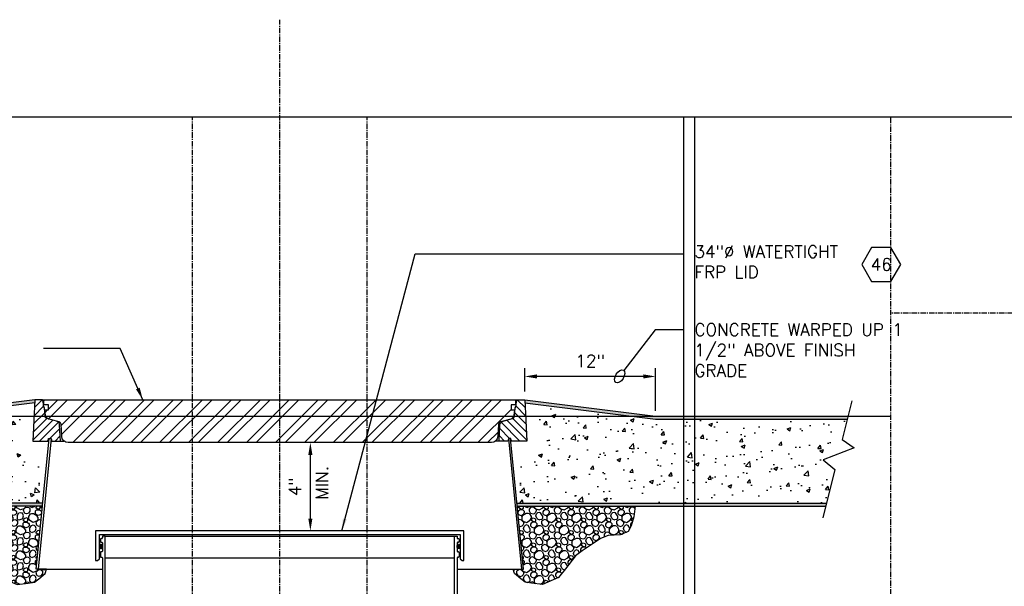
# Model space of a CAD drawing. Extents: x -174 to 90, y 3202 to 3403.
# Tile 15 of 35: x -122 to -32, y 3351 to 3403. Entities that reach past the tile are written whole.
import ezdxf
from ezdxf.enums import TextEntityAlignment as Align

# ---------------------------------------------------------------- set-up
doc = ezdxf.new("R2010")
doc.units = 0
doc.header["$MEASUREMENT"] = 0
doc.header["$PDSIZE"] = 1
doc.linetypes.add('CENTER1', pattern=[0.6625, 0.5, -0.075, 0.0125, -0.075])
doc.layers.get('0').update_dxf_attribs({"linetype": 'CONTINUOUS'})
doc.layers.get('DEFPOINTS').update_dxf_attribs({"linetype": 'CONTINUOUS'})
for name, color, linetype in [('CENTERLINE', 3, 'CENTER1'), ('CONCRETE-HATCH', 2, 'CONTINUOUS'), ('DIM', 3, 'CONTINUOUS'), ('FREEZE-ALWAYS', 7, 'CONTINUOUS'), ('FRP-SUMP', 2, 'CONTINUOUS'), ('PEAGRAVEL-HATCH', 7, 'CONTINUOUS'), ('TANK-MANHOLE-40', 2, 'CONTINUOUS'), ('TANK-MANHOLE-COVER-40', 2, 'CONTINUOUS'), ('TANK-MANHOLE-COVER-HATCH-40', 252, 'CONTINUOUS'), ('TANK-MANHOLE-HATCH-40', 7, 'CONTINUOUS'), ('TANK-SLAB', 6, 'CONTINUOUS'), ('TEXT', 3, 'CONTINUOUS')]:
    doc.layers.add(name, color=color, linetype=linetype)
doc.layers.add('FREEZE-LINES', color=8, linetype='CONTINUOUS', plot=False)
doc.styles.add('SIMPLEX', font='simplex')
doc.dimstyles.new('DIM12', dxfattribs={"dimscale": 12, "dimtxt": 0.09375, "dimasz": 0.09375, "dimexe": 0.0625, "dimexo": 0.0625, "dimgap": 0.0625, "dimtad": 1, "dimdec": 4, "dimzin": 3, "dimdsep": 46, "dimlunit": 4, "dimtxsty": 'SIMPLEX', "dimcen": 0, "dimclrd": 3, "dimclre": 3, "dimclrt": 3, "dimadec": 0, "dimazin": 0, "dimtfac": 1, "dimtdec": 4, "dimtmove": 0, "dimatfit": 3, "dimfxl": 1, "dimfrac": 2, "dimtolj": 1, "dimtzin": 3, "dimarcsym": 0})

# ---------------------------------------------------------------- blocks, each defined once
blk = doc.blocks.new('*D7')
at = {"layer": 'DEFPOINTS', "color": 0, "transparency": 16777216}
for p in [(-75.645, 3370.027), (-75.645, 3367.887), (-63.645, 3366.137)]:
    blk.add_point(p, dxfattribs=at)
at = {"layer": 'DIM', "color": 3, "lineweight": -2, "transparency": 16777216}
for p, q in [((-75.645, 3368.637), (-75.645, 3370.777)), ((-64.77, 3370.027), (-74.52, 3370.027)), ((-63.645, 3366.887), (-63.645, 3370.777))]:
    blk.add_line(p, q, dxfattribs=at)
at = {"layer": 'DIM', "color": 3, "transparency": 16777216}
for points in [[(-74.52, 3370.214), (-74.52, 3369.839), (-75.645, 3370.027)], [(-64.77, 3370.214), (-64.77, 3369.839), (-63.645, 3370.027)]]:
    blk.add_solid(points, dxfattribs=at)
at = {"layer": 'DIM', "color": 3, "transparency": 16777216, "insert": (-69.645, 3371.446), "char_height": 1.125, "attachment_point": 5, "style": 'SIMPLEX'}
blk.add_mtext('\\A1;12"', dxfattribs=at)
blk = doc.blocks.new('*D8')
at = {"layer": 'DEFPOINTS', "color": 0, "transparency": 16777216}
for p in [(-95.554, 3363.96), (-95.284, 3363.96), (-95.284, 3355.879)]:
    blk.add_point(p, dxfattribs=at)
at = {"layer": 'DIM', "color": 3, "lineweight": -2, "transparency": 16777216}
blk.add_line((-95.284, 3357.004), (-95.284, 3362.835), dxfattribs=at)
at = {"layer": 'DIM', "color": 3, "transparency": 16777216}
for points in [[(-95.472, 3362.835), (-95.097, 3362.835), (-95.284, 3363.96)], [(-95.472, 3357.004), (-95.097, 3357.004), (-95.284, 3355.879)]]:
    blk.add_solid(points, dxfattribs=at)
at = {"layer": 'DIM', "color": 3, "transparency": 16777216, "insert": (-96.704, 3359.919), "char_height": 1.125, "attachment_point": 5, "rotation": 90, "style": 'SIMPLEX'}
blk.add_mtext('\\A1;4"', dxfattribs=at)
blk = doc.blocks.new('HEX')
at = {"color": 3}
blk.add_lwpolyline([(-0.0577, 0.1), (-0.1155, 0), (-0.0577, -0.1), (0.0577, -0.1), (0.1155, 0), (0.0577, 0.1)], close=True, dxfattribs=at)
at = {"color": 3, "style": 'SIMPLEX'}
blk.add_attdef('D#', text='', height=0.08, dxfattribs=at).set_placement((0, 0), align=Align.MIDDLE)

msp = doc.modelspace()

# ---------------------------------------------------------------- hatches: boundary and pattern name
at = {"layer": 'CONCRETE-HATCH', "linetype": 'Continuous'}
h = msp.add_hatch(dxfattribs=at)
h.set_pattern_fill('AR-CONC', color=256, scale=0.5, style=0)
h.set_pattern_definition([(130, (-120.0898, 3358.4186), (-3.5863, -0.31376), [0.375, -4.125]), (185, (-120.0898, 3358.4186), (0.69376, 3.76096), [0.3, -3.3]), (79.549, (-120.3886, 3358.3924), (-2.89255, 3.4472), [0.3187, -3.5057]), (133.816, (-120.0898, 3359.4186), (-5.3362, -0.8276), [0.5625, -6.1875]), (83.364, (-120.5344, 3359.3496), (-4.6733, 4.8706), [0.47805, -5.2586]), (188.816, (-120.09, 3359.4186), (-4.6733, 4.8706), [0.45, -4.95]), (159, (-120.5898, 3359.1686), (-2.98454, -2.0131), [0.375, -4.125]), (214, (-120.5898, 3359.1686), (-1.21658, 3.62575), [0.3, -3.3]), (108.549, (-120.8385, 3359.0008), (-4.2011, 1.61265), [0.3187, -3.5057]), (142.5, (-120.0898, 3358.4186), (-0.0608, 1.66447), [0, -3.26, 0, -3.35, 0, -3.3125]), (172.5, (-120.0898, 3358.4186), (-1.31535, 1.97206), [0, -1.91, 0, -3.185, 0, -1.2625]), (212.5, (-118.9748, 3358.4186), (-2.66911, -0.112774), [0, -1.25, 0, -3.9, 0, -5.175]), (222.5, (-118.4748, 3358.4186), (-2.91593, 0.50052), [0, -1.625, 0, -2.59, 0, -3.675])])
h.paths.add_polyline_path([(-147.87165, 3362.39717), (-150.7189, 3363.47751), (-149.63551, 3364.25067), (-150.0992, 3366.10606), (-132.50975, 3366.10606), (-120.52726, 3367.60387), (-120.52726, 3366.38731), (-121.58976, 3365.13731), (-121.58976, 3362.41287), (-120.58976, 3362.41287), (-120.58976, 3362.38731), (-120.08976, 3362.38731), (-120.08976, 3358.41856), (-148.17798, 3358.41856), (-148.94678, 3361.49481)])
h = msp.add_hatch(dxfattribs=at)
h.set_pattern_fill('AR-CONC', color=256, scale=0.5, style=0)
h.set_pattern_definition([(50, (-76.083, 3358.4186), (3.5863, -0.31376), [0.375, -4.125]), (355, (-76.083, 3358.4186), (-0.69376, 3.76096), [0.3, -3.3]), (100.451, (-75.784, 3358.3924), (2.89255, 3.4472), [0.3187, -3.5057]), (46.184, (-76.083, 3359.4186), (5.3362, -0.8276), [0.5625, -6.1875]), (96.636, (-75.638, 3359.3496), (4.6733, 4.8706), [0.47805, -5.2586]), (351.184, (-76.083, 3359.4186), (4.6733, 4.8706), [0.45, -4.95]), (21, (-75.583, 3359.1686), (2.98454, -2.0131), [0.375, -4.125]), (326, (-75.583, 3359.1686), (1.21658, 3.62575), [0.3, -3.3]), (71.451, (-75.334, 3359.0008), (4.2011, 1.61265), [0.3187, -3.5057]), (37.5, (-76.0829, 3358.4186), (0.0608, 1.66447), [0, -3.26, 0, -3.35, 0, -3.3125]), (7.5, (-76.0829, 3358.4186), (1.31535, 1.97206), [0, -1.91, 0, -3.185, 0, -1.2625]), (327.5, (-77.1979, 3358.4186), (2.66911, -0.112774), [0, -1.25, 0, -3.9, 0, -5.175]), (317.5, (-77.6979, 3358.4186), (2.91593, 0.50052), [0, -1.625, 0, -2.59, 0, -3.675])])
h.paths.add_polyline_path([(-46.07342, 3366.10606), (-63.66288, 3366.10606), (-75.64537, 3367.60387), (-75.64537, 3366.38731), (-74.58287, 3365.13731), (-74.58287, 3362.41287), (-75.58287, 3362.41287), (-75.58287, 3362.38731), (-76.08287, 3362.38731), (-76.08287, 3358.41856), (-47.99465, 3358.41856), (-47.22584, 3361.49481), (-48.30098, 3362.39717), (-45.45372, 3363.47751), (-46.53711, 3364.25067)])
at = {"layer": 'FRP-SUMP'}
h = msp.add_hatch(color=256, dxfattribs=at)
edge = h.paths.add_edge_path()
edge.add_ellipse((-114.47266, 3354.44126), major_axis=(0, 0.2), ratio=0.72085956, start_angle=-71.0318319, end_angle=77.3217889, ccw=False)
edge.add_line((-114.33631, 3354.50626), (-114.33631, 3354.37625))
edge.add_ellipse((-114.47266, 3354.44126), major_axis=(0, 0.2), ratio=0.72085956, start_angle=102.6782111, end_angle=251.0318319, ccw=False)
edge.add_line((-114.61331, 3354.39736), (-114.61331, 3354.48515))
h = msp.add_hatch(color=256, dxfattribs=at)
edge = h.paths.add_edge_path()
edge.add_ellipse((-81.69997, 3354.44126), major_axis=(0, 0.2), ratio=0.72085956, start_angle=282.6782111, end_angle=431.0318319)
edge.add_line((-81.83631, 3354.50626), (-81.83631, 3354.37625))
edge.add_ellipse((-81.69997, 3354.44126), major_axis=(0, 0.2), ratio=0.72085956, start_angle=108.9681681, end_angle=257.3217889)
edge.add_line((-81.55931, 3354.39736), (-81.55931, 3354.48515))
at = {"layer": 'PEAGRAVEL-HATCH', "linetype": 'Continuous'}
h = msp.add_hatch(dxfattribs=at)
h.set_pattern_fill('K13', color=256, scale=0.15, angle=45, style=0)
h.set_pattern_definition([(18.43495, (274.3614, 2131.8153), (1.145513, 1.145513), [0.1462664, -3.4761637]), (341.56505, (274.2688, 2131.2219), (1.145513, -1.145513), [0.167446, -3.4549842]), (71.56505, (274.71835, 2131.337), (1.145513, 1.145513), [0.2202847, -3.4021454]), (59.036244, (274.19425, 2131.53674), (1.14551299, 1.14551298), [0.324835, -6.3545962]), (198.43495, (273.901, 2132.5092), (1.145513, 1.145513), [0.1554204, -3.4670097]), (149.036244, (274.0244, 2132.43514), (1.14551298, -1.14551299), [0.1439368, -6.5354943]), (71.56505, (274.0075, 2132.2382), (1.145513, 1.145513), [0.053412, -3.569018]), (149.036244, (273.7875, 2132.15792), (1.14551298, -1.14551299), [0.1686214, -6.5108097]), (300.963757, (274.0953, 2132.011), (-1.14551299, 1.14551298), [0.1008757, -6.5785554]), (329.036244, (273.9415, 2132.1033), (1.14551298, -1.14551299), [0.1793832, -6.500048]), (120.963757, (273.62608, 2131.71045), (-1.14551299, 1.14551298), [0.1211056, -6.5583256]), (225, (273.6845, 2132.1033), (-2.291026, -2e-14), [0.1707825, -1.4492175]), (198.43495, (274.0211, 2131.64555), (1.145513, 1.145513), [0.1943598, -3.4280703]), (149.036244, (273.8367, 2131.5841), (1.14551298, -1.14551299), [0.2456213, -6.4338098]), (120.963757, (274.1669, 2132.2936), (-1.14551299, 1.14551298), [0.164738, -6.514693]), (149.036244, (274.49568, 2132.09634), (1.14551298, -1.14551299), [0.3834064, -6.2960247]), (198.43495, (273.6619, 2131.05475), (1.145513, 1.145513), [0.3286329, -3.2937972]), (120.963757, (273.7992, 2131.41587), (-1.14551299, 1.14551298), [0.207423, -6.472008]), (329.036244, (273.3979, 2131.77047), (1.14551298, -1.14551299), [0.3435275, -6.3359036]), (239.036244, (273.0875, 2131.72953), (1.14551299, 1.14551298), [0.2932156, -6.3862155]), (315, (273.6792, 2130.7156), (2e-14, -2.291026), [0.1258707, -1.4941293]), (288.43495, (273.60474, 2130.9391), (-1.145513, 1.145513), [0.2355205, -3.3869096]), (161.56505, (273.907, 2130.5804), (1.145513, -1.145513), [0.1462591, -3.476171]), (198.43495, (274.12916, 2130.65445), (1.145513, 1.145513), [0.2342041, -3.388226]), (341.56505, (273.9849, 2131.21174), (1.145513, -1.145513), [0.1501193, -3.4723108]), (18.43495, (273.8237, 2131.158), (1.145513, 1.145513), [0.1699328, -3.4524973]), (315, (274.1273, 2131.1643), (2e-14, -2.291026), [0.164305, -1.455695]), (45, (273.6047, 2130.9391), (2.291026, 2e-14), [0.3096043, -1.3103957]), (45, (273.662, 2131.0548), (2.291026, 2e-14), [0.1941188, -1.4258812]), (5e-13, (273.2103, 2131.7705), (1.145513, 1.145513), [0.18757, -2.103456]), (270, (273.7992, 2131.4159), (1.145513, 1.145513), [0.2238538, -2.0671721]), (270, (272.9366, 2131.4781), (1.145513, 1.145513), [0.1137452, -2.1772807]), (18.43495, (273.0875, 2131.7295), (1.145513, 1.145513), [0.1294822, -3.4929479]), (225, (273.7535, 2132.46), (-2.291026, -2e-14), [0.156462, -1.463538]), (90, (273.6429, 2132.2447), (1.145513, 1.145513), [0.10474, -2.186286]), (90, (274.0244, 2132.2889), (1.145513, 1.145513), [0.146285, -2.144741]), (180, (273.8737, 2132.1579), (1.145513, 1.145513), [0.0862435, -2.2047825]), (30.963757, (273.87372, 2132.15792), (1.14551298, 1.14551299), [0.1560122, -6.523419]), (90, (274.2435, 2130.845), (1.145513, 1.145513), [0.2031168, -2.0879092]), (59.036244, (274.12916, 2130.65445), (1.14551299, 1.14551298), [0.222181, -6.45725]), (225, (274.7183, 2131.337), (-2.291026, -2e-14), [0.150823, -1.469177]), (108.43495, (274.788, 2131.54596), (-1.145513, 1.145513), [0.19008, -3.4323501]), (135, (274.7279, 2131.7263), (-2e-14, 2.291026), [0.1258707, -1.4941293]), (341.56505, (274.50014, 2131.86154), (1.145513, -1.145513), [0.1462591, -3.476171]), (198.43495, (274.6117, 2131.2303), (1.145513, 1.145513), [0.1939975, -3.4284326]), (135, (274.2688, 2131.222), (-2e-14, 2.291026), [0.1054288, -1.5145712]), (270, (274.1943, 2131.5367), (1.145513, 1.145513), [0.2402591, -2.0507669]), (45, (274.0211, 2131.6455), (2.291026, 2e-14), [0.1783725, -1.4416275]), (5e-13, (273.6845, 2132.1033), (1.145513, 1.145513), [0.2569598, -2.0340662]), (270, (274.1472, 2131.9245), (1.145513, 1.145513), [0.152819, -2.138207]), (270, (273.5638, 2131.9825), (1.145513, 1.145513), [0.1682216, -2.1228043]), (270, (274.0822, 2132.5099), (1.145513, 1.145513), [0.0750026, -2.2160233])])
h.paths.add_polyline_path([(-130.28049, 3356.3369), (-130.54599, 3357.1481), (-130.6397, 3358.13731), (-119.84274, 3358.13731), (-120.41542, 3352.35606), (-120.22694, 3352.35606), (-119.47901, 3352.35606), (-119.58544, 3351.94943), (-120.17346, 3351.4747), (-120.57849, 3351.18244), (-121.14103, 3351.07003), (-122.15363, 3350.95762), (-123.63876, 3351.58711), (-124.2611, 3352.40407), (-125.1914, 3353.59129), (-125.79819, 3354.02809), (-126.81334, 3354.7145), (-127.49017, 3355.17316), (-128.17209, 3355.4321), (-129.26534, 3355.4945), (-130.02628, 3355.81751)])
h = msp.add_hatch(dxfattribs=at)
h.set_pattern_fill('K13', color=256, scale=0.15, angle=45, style=0)
h.set_pattern_definition([(161.56505, (-470.534, 2131.8153), (-1.145513, 1.145513), [0.1462664, -3.4761637]), (198.43495, (-470.4414, 2131.2219), (-1.145513, -1.145513), [0.167446, -3.4549842]), (108.43495, (-470.891, 2131.337), (-1.145513, 1.145513), [0.2202847, -3.4021454]), (120.963757, (-470.36688, 2131.53674), (-1.14551299, 1.14551298), [0.324835, -6.3545962]), (341.56505, (-470.0736, 2132.5092), (-1.145513, 1.145513), [0.1554204, -3.4670097]), (30.963756, (-470.197, 2132.43514), (-1.14551298, -1.14551299), [0.1439368, -6.5354943]), (108.43495, (-470.1801, 2132.2382), (-1.145513, 1.145513), [0.053412, -3.569018]), (30.963756, (-469.9601, 2132.15792), (-1.14551298, -1.14551299), [0.1686214, -6.5108097]), (239.036244, (-470.26793, 2132.011), (1.14551299, 1.14551298), [0.1008757, -6.5785554]), (210.963756, (-470.1141, 2132.1033), (-1.14551298, -1.14551299), [0.1793832, -6.500048]), (59.036243, (-469.7987, 2131.71045), (1.14551299, 1.14551298), [0.1211056, -6.5583256]), (315, (-469.8572, 2132.1033), (2.291026, -4e-16), [0.1707825, -1.4492175]), (341.56505, (-470.1937, 2131.64555), (-1.145513, 1.145513), [0.1943598, -3.4280703]), (30.963756, (-470.00932, 2131.5841), (-1.14551298, -1.14551299), [0.2456213, -6.4338098]), (59.036243, (-470.33954, 2132.2936), (1.14551299, 1.14551298), [0.164738, -6.514693]), (30.963756, (-470.6683, 2132.09634), (-1.14551298, -1.14551299), [0.3834064, -6.2960247]), (341.56505, (-469.83456, 2131.05475), (-1.145513, 1.145513), [0.3286329, -3.2937972]), (59.036243, (-469.97182, 2131.41587), (1.14551299, 1.14551298), [0.207423, -6.472008]), (210.963756, (-469.57053, 2131.77047), (-1.14551298, -1.14551299), [0.3435275, -6.3359036]), (300.963756, (-469.26012, 2131.72953), (-1.14551299, 1.14551298), [0.2932156, -6.3862155]), (225, (-469.8518, 2130.7156), (-4e-16, -2.291026), [0.1258707, -1.4941293]), (251.56505, (-469.7774, 2130.9391), (1.145513, 1.145513), [0.2355205, -3.3869096]), (18.43495, (-470.0796, 2130.5804), (-1.145513, -1.145513), [0.1462591, -3.476171]), (341.56505, (-470.3018, 2130.65445), (-1.145513, 1.145513), [0.2342041, -3.388226]), (198.43495, (-470.1575, 2131.21174), (-1.145513, -1.145513), [0.1501193, -3.4723108]), (161.56505, (-469.9963, 2131.158), (-1.145513, 1.145513), [0.1699328, -3.4524973]), (225, (-470.2999, 2131.1643), (-4e-16, -2.291026), [0.164305, -1.455695]), (135, (-469.7774, 2130.9391), (-2.291026, 0), [0.3096043, -1.3103957]), (135, (-469.8346, 2131.0548), (-2.291026, 0), [0.1941188, -1.4258812]), (180, (-469.383, 2131.7705), (-1.145513, 1.145513), [0.18757, -2.103456]), (270, (-469.9718, 2131.4159), (-1.145513, 1.145513), [0.2238538, -2.0671721]), (270, (-469.1093, 2131.4781), (-1.145513, 1.145513), [0.1137452, -2.1772807]), (161.56505, (-469.2601, 2131.7295), (-1.145513, 1.145513), [0.1294822, -3.4929479]), (315, (-469.9261, 2132.46), (2.291026, -4e-16), [0.156462, -1.463538]), (90, (-469.8155, 2132.2447), (-1.145513, 1.145513), [0.10474, -2.186286]), (90, (-470.197, 2132.2889), (-1.145513, 1.145513), [0.146285, -2.144741]), (0, (-470.0463, 2132.1579), (-1.145513, 1.145513), [0.0862435, -2.2047825]), (149.036244, (-470.04635, 2132.15792), (-1.14551298, 1.14551299), [0.1560122, -6.523419]), (90, (-470.4161, 2130.845), (-1.145513, 1.145513), [0.2031168, -2.0879092]), (120.963757, (-470.3018, 2130.65445), (-1.14551299, 1.14551298), [0.222181, -6.45725]), (315, (-470.891, 2131.337), (2.291026, -4e-16), [0.150823, -1.469177]), (71.56505, (-470.9606, 2131.54596), (1.145513, 1.145513), [0.19008, -3.4323501]), (45, (-470.9005, 2131.7263), (0, 2.291026), [0.1258707, -1.4941293]), (198.43495, (-470.6728, 2131.86154), (-1.145513, -1.145513), [0.1462591, -3.476171]), (341.56505, (-470.7843, 2131.2303), (-1.145513, 1.145513), [0.1939975, -3.4284326]), (45, (-470.4414, 2131.222), (0, 2.291026), [0.1054288, -1.5145712]), (270, (-470.3669, 2131.5367), (-1.145513, 1.145513), [0.2402591, -2.0507669]), (135, (-470.1937, 2131.6455), (-2.291026, 0), [0.1783725, -1.4416275]), (180, (-469.8572, 2132.1033), (-1.145513, 1.145513), [0.2569598, -2.0340662]), (270, (-470.3198, 2131.9245), (-1.145513, 1.145513), [0.152819, -2.138207]), (270, (-469.7364, 2131.9825), (-1.145513, 1.145513), [0.1682216, -2.1228043]), (270, (-470.2548, 2132.5099), (-1.145513, 1.145513), [0.0750026, -2.2160233])])
h.paths.add_polyline_path([(-65.89213, 3356.3369), (-65.62663, 3357.1481), (-65.53292, 3358.13731), (-76.32988, 3358.13731), (-75.7572, 3352.35606), (-75.94569, 3352.35606), (-76.69361, 3352.35606), (-76.58719, 3351.94943), (-75.99917, 3351.4747), (-75.59413, 3351.18244), (-75.03159, 3351.07003), (-74.019, 3350.95762), (-72.53386, 3351.58711), (-71.91152, 3352.40407), (-70.98122, 3353.59129), (-70.37444, 3354.02809), (-69.35928, 3354.7145), (-68.68245, 3355.17316), (-68.00053, 3355.4321), (-66.90729, 3355.4945), (-66.14635, 3355.81751)])
at = {"layer": 'TANK-MANHOLE-COVER-HATCH-40'}
h = msp.add_hatch(dxfattribs=at)
h.set_pattern_fill('ANSI32', color=256, scale=5, style=0)
h.set_pattern_definition([(45, (-119.7005, 3363.9601), (-1.325825, 1.325825), []), (45, (-118.8166, 3363.9601), (-1.325825, 1.325825), [])])
edge = h.paths.add_edge_path()
edge.add_line((-78.69104, 3363.96014), (-117.48158, 3363.96014))
edge.add_arc((-117.48158, 3364.55069), 0.59055, 182.9998438, 270, ccw=False)
edge.add_line((-118.07132, 3364.51979), (-118.1305, 3365.64899))
edge.add_arc((-118.3664, 3365.63663), 0.23622, 2.9998438, 75)
edge.add_line((-118.30526, 3365.8648), (-119.25787, 3366.12005))
edge.add_arc((-119.15598, 3366.50034), 0.3937, 186.3110293, 255, ccw=False)
edge.add_line((-119.54729, 3366.45706), (-119.60206, 3366.95227))
edge.add_line((-119.60206, 3366.95227), (-119.2871, 3366.95227))
edge.add_line((-119.2871, 3366.95227), (-119.2871, 3367.42471))
edge.add_line((-119.2871, 3367.42471), (-119.70049, 3367.42471))
edge.add_line((-119.70049, 3367.42471), (-119.70049, 3367.79872))
edge.add_line((-119.70049, 3367.79872), (-119.64934, 3367.88731))
edge.add_line((-119.64934, 3367.88731), (-76.52328, 3367.88731))
edge.add_line((-76.52328, 3367.88731), (-76.47214, 3367.79872))
edge.add_line((-76.47214, 3367.79872), (-76.47214, 3367.42471))
edge.add_line((-76.47214, 3367.42471), (-76.88552, 3367.42471))
edge.add_line((-76.88552, 3367.42471), (-76.88552, 3366.95227))
edge.add_line((-76.88552, 3366.95227), (-76.57056, 3366.95227))
edge.add_line((-76.57056, 3366.95227), (-76.62533, 3366.45706))
edge.add_arc((-77.01665, 3366.50034), 0.3937, 285, 353.6889707, ccw=False)
edge.add_line((-76.91475, 3366.12005), (-77.86737, 3365.8648))
edge.add_arc((-77.80623, 3365.63663), 0.23622, 105, 177.0001562)
edge.add_line((-78.04213, 3365.64899), (-78.1013, 3364.51979))
edge.add_arc((-78.69104, 3364.55069), 0.59055, 270, 357.0001562, ccw=False)
at = {"layer": 'TANK-MANHOLE-HATCH-40', "linetype": 'Continuous'}
h = msp.add_hatch(dxfattribs=at)
h.set_pattern_fill('LINE', color=256, scale=4, angle=45, style=0)
h.set_pattern_definition([(45, (-1622.96526, 2382.3726), (-0.35355339, 0.35355339), [])])
h.paths.add_polyline_path([(-120.52726, 3367.88731), (-119.87188, 3367.88731, -0.36397023), (-119.79433, 3367.82224), (-119.73986, 3367.51329), (-119.73986, 3367.29534), (-119.66112, 3367.15896), (-119.59152, 3366.36351, 0.31529879), (-119.41734, 3366.15593), (-118.55121, 3365.92385, -0.3249197), (-118.25995, 3365.56417), (-118.18362, 3364.10778), (-118.98954, 3364.10778), (-119.03119, 3364.344), (-119.24355, 3364.344), (-119.26741, 3364.344), (-119.30907, 3364.10778), (-120.72533, 3364.10778)])
h = msp.add_hatch(dxfattribs=at)
h.set_pattern_fill('LINE', color=256, scale=4, angle=135, style=0)
h.set_pattern_definition([(135, (-1622.96526, 2382.3726), (-0.35355339, -0.35355339), [])])
h.paths.add_polyline_path([(-75.64537, 3367.88731), (-76.30075, 3367.88731, 0.36397023), (-76.37829, 3367.82224), (-76.43277, 3367.51329), (-76.43277, 3367.29534), (-76.51151, 3367.15896), (-76.5811, 3366.36351, -0.31529879), (-76.75529, 3366.15593), (-77.62141, 3365.92385, 0.3249197), (-77.91268, 3365.56417), (-77.989, 3364.10778), (-77.18308, 3364.10778), (-77.14143, 3364.344), (-76.92908, 3364.344), (-76.90521, 3364.344), (-76.86356, 3364.10778), (-75.44729, 3364.10778)])
at = {"layer": 'TANK-SLAB', "linetype": 'Continuous'}
for points in [[(-120.54221, 3367.602), (-120.52726, 3367.88731), (-132.52726, 3366.38731), (-150.16949, 3366.38731), (-150.0992, 3366.10606), (-132.50975, 3366.10606)], [(-46.00314, 3366.38731), (-63.64537, 3366.38731), (-75.64537, 3367.88731), (-75.63041, 3367.602), (-63.66288, 3366.10606), (-46.07342, 3366.10606)], [(-119.84274, 3358.13731), (-119.81488, 3358.41856), (-148.17798, 3358.41856), (-148.10769, 3358.13731)], [(-76.35774, 3358.41856), (-76.32988, 3358.13731), (-48.06494, 3358.13731), (-47.99465, 3358.41856)]]:
    msp.add_hatch(color=256, dxfattribs=at).paths.add_polyline_path(points)

# ---------------------------------------------------------------- linework, layer by layer
at = {"layer": 'CENTERLINE'}
msp.add_line((-98.08631, 3355.87879), (-98.08631, 3402.72919), dxfattribs=at)
at = {"layer": 'DEFPOINTS', "linetype": 'Continuous'}
for points in [[(-119.47901, 3352.35606), (-120.41542, 3352.35606), (-119.84274, 3358.13731), (-130.6397, 3358.13731), (-130.54599, 3357.1481), (-130.28049, 3356.3369), (-130.02628, 3355.81751), (-129.26534, 3355.4945), (-128.17209, 3355.4321), (-127.49017, 3355.17316), (-126.81334, 3354.7145), (-125.79819, 3354.02809), (-125.1914, 3353.59129), (-124.2611, 3352.40407), (-123.63876, 3351.58711), (-122.15363, 3350.95762), (-121.14103, 3351.07003), (-120.57849, 3351.18244), (-120.17346, 3351.4747), (-119.58544, 3351.94943), (-119.47901, 3352.35606)], [(-76.69361, 3352.35606), (-75.7572, 3352.35606), (-76.32988, 3358.13731), (-65.53292, 3358.13731), (-65.62663, 3357.1481), (-65.89213, 3356.3369), (-66.14635, 3355.81751), (-66.90729, 3355.4945), (-68.00053, 3355.4321), (-68.68245, 3355.17316), (-69.35928, 3354.7145), (-70.37444, 3354.02809), (-70.98122, 3353.59129), (-71.91152, 3352.40407), (-72.53386, 3351.58711), (-74.019, 3350.95762), (-75.03159, 3351.07003), (-75.59413, 3351.18244), (-75.99917, 3351.4747), (-76.58719, 3351.94943), (-76.69361, 3352.35606)]]:
    msp.add_lwpolyline(points, close=True, dxfattribs=at)
at = {"layer": 'FREEZE-ALWAYS', "color": 60, "linetype": 'Continuous'}
msp.add_lwpolyline([(-174.08631, 3393.81703), (89.91369, 3393.81703), (89.91369, 3201.81703), (-174.08631, 3201.81703)], close=True, dxfattribs=at)
at = {"layer": 'FREEZE-LINES', "color": 8, "linetype": 'CENTER1'}
for p, q in [((-106.08631, 3253.50724), (-106.08631, 3393.81703)), ((-98.08631, 3253.50724), (-98.08631, 3393.81703)), ((-90.08631, 3253.50724), (-90.08631, 3393.81703)), ((-42.08631, 3202.03541), (-42.08631, 3393.81703)), ((89.91369, 3375.81703), (-42.08631, 3375.81703))]:
    msp.add_line(p, q, dxfattribs=at)
at = {"layer": 'FREEZE-LINES', "color": 8, "linetype": 'Continuous'}
for p, q in [((-61.08631, 3393.81703), (-61.08631, 3253.50724)), ((-60.08631, 3393.81703), (-60.08631, 3253.50724)), ((-174.08631, 3366.38731), (-42.08631, 3366.38731))]:
    msp.add_line(p, q, dxfattribs=at)
at = {"layer": 'FRP-SUMP'}
for p, q in [((-114.52631, 3355.09876), (-114.52631, 3354.89314)), ((-114.39631, 3355.15876), (-114.46631, 3355.15876)), ((-114.46381, 3354.83064), (-114.40131, 3354.83064)), ((-114.08631, 3355.39564), (-114.33631, 3355.39564)), ((-114.33631, 3355.39564), (-114.33631, 3355.21876)), ((-114.33631, 3354.76814), (-114.33631, 3354.01814)), ((-114.08631, 3343.34266), (-114.08631, 3355.39564)), ((-82.08631, 3343.34266), (-82.08631, 3355.39564)), ((-82.08631, 3355.39564), (-81.83631, 3355.39564)), ((-81.83631, 3355.39564), (-81.83631, 3355.21876)), ((-81.83631, 3354.76814), (-81.83631, 3354.01814)), ((-81.77631, 3355.15876), (-81.70631, 3355.15876)), ((-81.70881, 3354.83064), (-81.77131, 3354.83064)), ((-81.64631, 3355.09876), (-81.64631, 3354.89314)), ((-114.52631, 3353.89314), (-114.52631, 3353.51814)), ((-114.40131, 3353.95564), (-114.46381, 3353.95564)), ((-81.77131, 3353.95564), (-81.70881, 3353.95564)), ((-81.64631, 3353.89314), (-81.64631, 3353.51814)), ((-114.46381, 3353.45564), (-114.39631, 3353.45564)), ((-114.33631, 3353.39564), (-114.33978, 3343.5606)), ((-81.83631, 3353.39564), (-81.83284, 3343.5606)), ((-81.70881, 3353.45564), (-81.77631, 3353.45564))]:
    msp.add_line(p, q, dxfattribs=at)
at = {"layer": 'FRP-SUMP', "color": 7, "linetype": 'Continuous'}
for p, q in [((-114.08631, 3355.39564), (-82.08631, 3355.39564)), ((-114.08631, 3353.39564), (-82.08631, 3353.39564))]:
    msp.add_line(p, q, dxfattribs=at)
at = {"layer": 'FRP-SUMP'}
msp.add_lwpolyline([(-114.96344, 3353.15444), (-114.80482, 3353.15444), (-114.61331, 3353.31514), (-114.61331, 3355.52879), (-81.55931, 3355.52879), (-81.55931, 3353.31514), (-81.3678, 3353.15444), (-81.20918, 3353.15444), (-81.20918, 3355.87879), (-114.96344, 3355.87879), (-114.96344, 3353.15444)], dxfattribs=at)
for centre, radius, start, end in [((-114.46631, 3355.09876), 0.06, 90, 180), ((-114.46381, 3354.89314), 0.0625, 180, 270), ((-114.40317, 3354.76366), 0.06701, 3.8335197, 88.4130857), ((-114.39631, 3355.21876), 0.06, 270, 0), ((-81.77631, 3355.21876), 0.06, 180, 270), ((-81.76946, 3354.76366), 0.06701, 91.5869143, 176.1664803), ((-81.70881, 3354.89314), 0.0625, 270, 0), ((-81.70631, 3355.09876), 0.06, 0, 90), ((-114.46381, 3353.89314), 0.0625, 90, 180), ((-114.40317, 3354.02262), 0.06701, 271.5869143, 356.1664803), ((-81.76946, 3354.02262), 0.06701, 183.8335197, 268.4130857), ((-81.70881, 3353.89314), 0.0625, 0, 90), ((-114.46381, 3353.51814), 0.0625, 180, 270), ((-114.39631, 3353.39564), 0.06, 360, 90), ((-81.77631, 3353.39564), 0.06, 90, 180), ((-81.70881, 3353.51814), 0.0625, 270, 0)]:
    msp.add_arc(centre, radius, start, end, dxfattribs=at)
at = {"layer": 'FRP-SUMP', "extrusion": (0, 0, -1)}
msp.add_ellipse((-114.47266, 3354.44126), major_axis=(0, 0.2), ratio=0.72085956, dxfattribs=at)
at = {"layer": 'FRP-SUMP'}
msp.add_ellipse((-81.69997, 3354.44126), major_axis=(0, 0.2), ratio=0.72085956, dxfattribs=at)
at = {"layer": 'TANK-MANHOLE-40', "color": 7}
for p, q in [((-119.87188, 3367.88731), (-76.30075, 3367.88731)), ((-118.18362, 3364.10778), (-117.87219, 3364.10778)), ((-77.989, 3364.10778), (-78.30043, 3364.10778))]:
    msp.add_line(p, q, dxfattribs=at)
at = {"layer": 'TANK-MANHOLE-40', "color": 7, "linetype": 'Continuous'}
for p, q in [((-120.22694, 3352.35606), (-114.33668, 3352.35606)), ((-81.83595, 3352.35606), (-75.94569, 3352.35606))]:
    msp.add_line(p, q, dxfattribs=at)
at = {"layer": 'TANK-MANHOLE-40', "linetype": 'Continuous'}
for points in [[(-119.03119, 3364.344), (-118.98954, 3364.10778), (-118.18362, 3364.10778), (-118.25995, 3365.56417, 0.3249197), (-118.55121, 3365.92385), (-119.41734, 3366.15593, -0.31529879), (-119.59152, 3366.36351), (-119.66112, 3367.15896), (-119.73986, 3367.29534), (-119.73986, 3367.51329), (-119.79433, 3367.82224, 0.36397023), (-119.87188, 3367.88731), (-120.52726, 3367.88731), (-120.72533, 3364.10778), (-119.30907, 3364.10778), (-119.26741, 3364.344)], [(-77.14143, 3364.344), (-77.18308, 3364.10778), (-77.989, 3364.10778), (-77.91268, 3365.56417, -0.3249197), (-77.62141, 3365.92385), (-76.75529, 3366.15593, 0.31529879), (-76.5811, 3366.36351), (-76.51151, 3367.15896), (-76.43277, 3367.29534), (-76.43277, 3367.51329), (-76.37829, 3367.82224, -0.36397023), (-76.30075, 3367.88731), (-75.64537, 3367.88731), (-75.44729, 3364.10778), (-76.86356, 3364.10778), (-76.90521, 3364.344)]]:
    msp.add_lwpolyline(points, format="xyb", close=True, dxfattribs=at)
for points in [[(-119.03944, 3364.344), (-120.22694, 3352.35606), (-120.41542, 3352.35606), (-119.22792, 3364.344)], [(-77.13319, 3364.344), (-75.94569, 3352.35606), (-75.7572, 3352.35606), (-76.9447, 3364.344)]]:
    msp.add_lwpolyline(points, close=True, dxfattribs=at)
at = {"layer": 'TANK-MANHOLE-COVER-40', "linetype": 'Continuous'}
msp.add_lwpolyline([(-78.69104, 3363.96014), (-117.48158, 3363.96014, -0.39896034), (-118.07132, 3364.51979), (-118.1305, 3365.64899, 0.32492045), (-118.30526, 3365.8648), (-119.25787, 3366.12005, -0.30902091), (-119.54729, 3366.45706), (-119.60206, 3366.95227), (-119.2871, 3366.95227), (-119.2871, 3367.42471), (-119.70049, 3367.42471), (-119.70049, 3367.79872), (-119.64934, 3367.88731), (-76.52328, 3367.88731), (-76.47214, 3367.79872), (-76.47214, 3367.42471), (-76.88552, 3367.42471), (-76.88552, 3366.95227), (-76.57056, 3366.95227), (-76.62533, 3366.45706, -0.30902091), (-76.91475, 3366.12005), (-77.86737, 3365.8648, 0.32492045), (-78.04213, 3365.64899), (-78.1013, 3364.51979, -0.39896034)], format="xyb", close=True, dxfattribs=at)
at = {"layer": 'TANK-SLAB'}
for p, q in [((-119.81488, 3358.41856), (-148.17798, 3358.41856)), ((-76.35774, 3358.41856), (-47.99465, 3358.41856)), ((-119.84274, 3358.13731), (-148.10769, 3358.13731)), ((-76.32988, 3358.13731), (-48.06494, 3358.13731))]:
    msp.add_line(p, q, dxfattribs=at)
for points in [[(-120.52726, 3367.88731), (-132.52726, 3366.38731), (-150.16949, 3366.38731)], [(-120.54221, 3367.602), (-132.50975, 3366.10606), (-150.0992, 3366.10606)], [(-75.64537, 3367.88731), (-63.64537, 3366.38731), (-46.00314, 3366.38731)], [(-75.63041, 3367.602), (-63.66288, 3366.10606), (-46.07342, 3366.10606)]]:
    msp.add_lwpolyline(points, dxfattribs=at)
at = {"layer": 'TANK-SLAB', "linetype": 'Continuous'}
msp.add_lwpolyline([(-45.65461, 3367.78188), (-46.53711, 3364.25067), (-45.45372, 3363.47751), (-48.30098, 3362.39717), (-47.22584, 3361.49481), (-48.33553, 3357.05458)], dxfattribs=at)
at = {"layer": 'TEXT', "linetype": 'Continuous'}
msp.add_lwpolyline([(-61.08631, 3374.31325), (-63.6796, 3374.31325), (-66.56786, 3370.56627)], dxfattribs=at)
at = {"layer": 'TEXT'}
msp.add_ellipse((-66.93935, 3370.03255), major_axis=(-0.34078, -0.55656), ratio=0.56887089, dxfattribs=at)

# ---------------------------------------------------------------- block references
ref = msp.add_blockref('HEX', (-42.96955, 3380.28668), dxfattribs=dict(at, xscale=15.46987781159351, yscale=15.46987781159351, zscale=15.46987781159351))
ref.add_attrib('D#', '46', dxfattribs={"layer": '0', "height": 1.125, "style": 'SIMPLEX'}).set_placement((-42.96955, 3380.28668), align=Align.MIDDLE)

# ---------------------------------------------------------------- texts
at = {"layer": 'DIM', "insert": (-94.21885, 3360.27866), "char_height": 1.125, "attachment_point": 5, "rotation": 90, "style": 'SIMPLEX'}
msp.add_mtext('MIN.', dxfattribs=at)
at = {"layer": 'TEXT', "char_height": 1.125, "attachment_point": 1, "style": 'SIMPLEX'}
for s, insert, width in [('\\pt2.16;34"∅ WATERTIGHT FRP LID', (-60.08631, 3382.03162), 15.90511), ('CONCRETE WARPED UP 1 1/2" ABOVE FINISH GRADE', (-60.08631, 3374.87575), 21.1013203)]:
    msp.add_mtext(s, dxfattribs=dict(at, insert=insert, width=width))

# ---------------------------------------------------------------- dimensions: what is measured, and where the dimension line sits
at = {"layer": 'DIM'}
dim = msp.add_linear_dim(base=(-75.64537, 3370.02679), p1=(-63.64537, 3366.13731), p2=(-75.64537, 3367.88731), angle=180, text='12"', dimstyle='DIM12', dxfattribs=at)
dim.commit()
dim.dimension.update_dxf_attribs({"geometry": '*D7', "text_midpoint": (-69.64537, 3371.44643)})
dim = msp.add_linear_dim(base=(-95.28411, 3363.96014), p1=(-95.28411, 3355.87879), p2=(-95.55434, 3363.96014), angle=90, text='4"', dimstyle='DIM12', override={"dimse1": 1, "dimse2": 1}, dxfattribs=at)
dim.commit()
dim.dimension.update_dxf_attribs({"geometry": '*D8', "text_midpoint": (-96.70375, 3359.91947)})

# ---------------------------------------------------------------- leaders
at = {"layer": 'TEXT'}
for points in [[(-92.40949, 3355.87879), (-85.69342, 3381.26522), (-61.08631, 3381.26522)], [(-110.6399, 3367.88731), (-112.70226, 3372.58666), (-119.73587, 3372.58666)], [(-107.90782, 3334.45172), (-128.7257, 3353.43665), (-145.11458, 3353.43665)]]:
    msp.add_leader(points, dimstyle='DIM12', dxfattribs=at)

doc.saveas('drawing.dxf')
